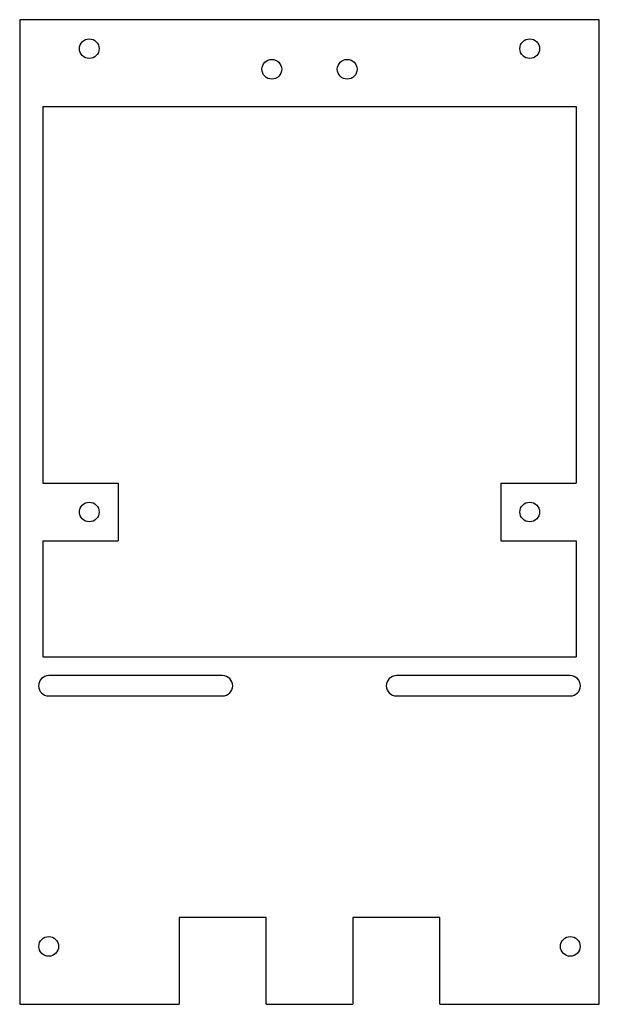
# Model space of a CAD drawing. Header units: millimetres. Extents: x -50 to 50, y -85 to 85.
import ezdxf

# ---------------------------------------------------------------- set-up
doc = ezdxf.new("R2010")
doc.units = ezdxf.units.MM

msp = doc.modelspace()

# ---------------------------------------------------------------- linework, layer by layer
at = {"color": 7, "linetype": 'Continuous', "lineweight": 25}
for p, q in [((-50, 85), (-50, -85)), ((50, 85), (-50, 85)), ((50, -85), (50, 85)), ((-46, 70), (-46, 5)), ((-46, 70), (46, 70)), ((46, 70), (46, 5)), ((-46, 5), (-33, 5)), ((-33, 5), (-33, -5)), ((33, 5), (33, -5)), ((33, 5), (46, 5)), ((-46, -5), (-33, -5)), ((-46, -5), (-46, -25)), ((33, -5), (46, -5)), ((46, -5), (46, -25)), ((-46, -25), (46, -25)), ((-15, -28.25), (-45, -28.25)), ((45, -28.25), (15, -28.25)), ((-45, -31.75), (-15, -31.75)), ((15, -31.75), (45, -31.75)), ((-7.5, -70), (-22.5, -70)), ((-22.5, -70), (-22.5, -85)), ((-7.5, -85), (-7.5, -70)), ((22.5, -70), (7.5, -70)), ((7.5, -70), (7.5, -85)), ((22.5, -85), (22.5, -70)), ((-50, -85), (-22.5, -85)), ((-7.5, -85), (7.5, -85)), ((22.5, -85), (50, -85))]:
    msp.add_line(p, q, dxfattribs=at)
for centre in [(-38, 80), (38, 80), (-6.5, 76.44), (6.5, 76.44), (-38, 0), (38, 0), (-45, -75), (45, -75)]:
    msp.add_circle(centre, 1.7, dxfattribs=at)
for centre, start, end in [((-45, -30), 90, 270), ((-15, -30), 270, 90), ((15, -30), 90, 270), ((45, -30), 270, 90)]:
    msp.add_arc(centre, 1.75, start, end, dxfattribs=at)

doc.saveas('drawing.dxf')
